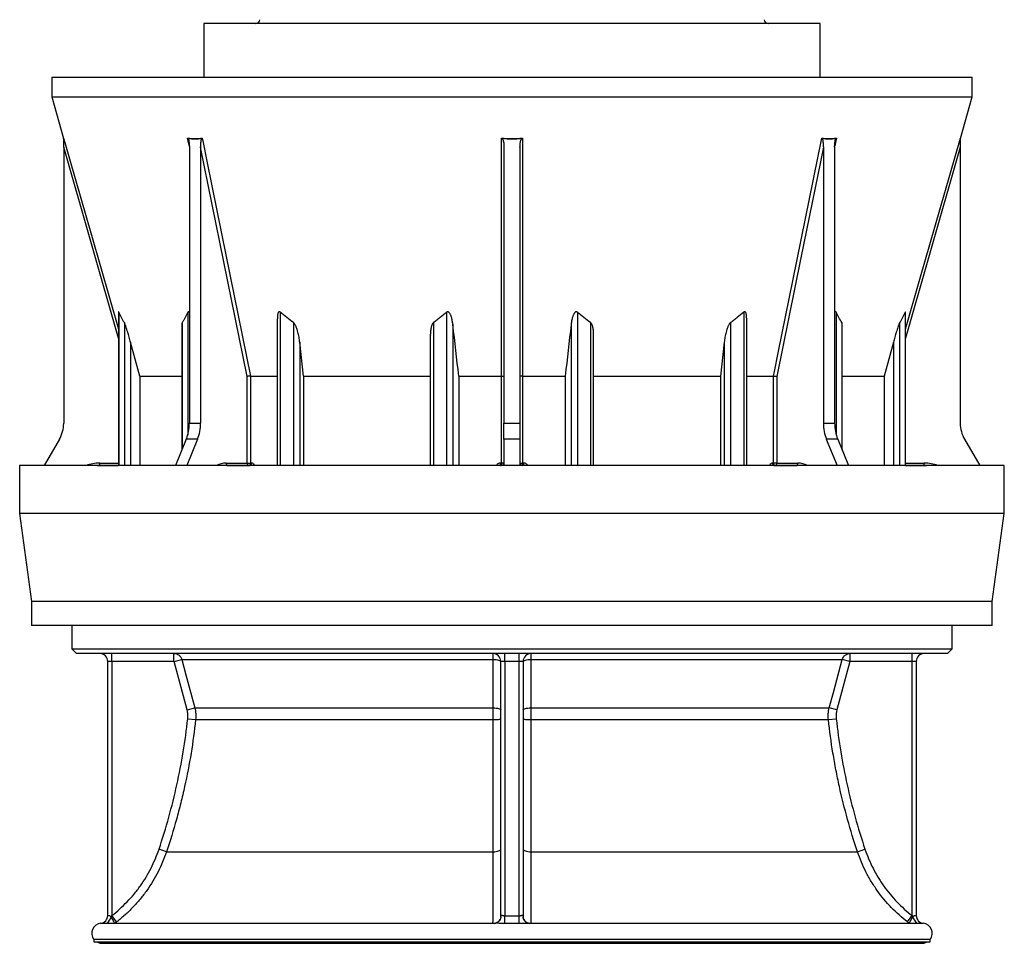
# Model space of a CAD drawing. Header units: millimetres. Extents: x 1253 to 2483, y 298 to 3319.
# Tile 1 of 5: x 1253 to 2483, y 298 to 1452. Entities that reach past the tile are written whole.
import ezdxf

# ---------------------------------------------------------------- set-up
doc = ezdxf.new("R2010")
doc.units = ezdxf.units.MM

msp = doc.modelspace()

# ---------------------------------------------------------------- linework, layer by layer
at = {"color": 7, "linetype": 'Continuous', "lineweight": 25}
for p, q in [((1482.9, 1447.2), (1482.9, 1380.2)), ((2252.9, 1447.2), (1482.9, 1447.2)), ((2252.9, 1380.2), (2252.9, 1447.2)), ((1292.9, 1380.2), (1292.9, 1355.6)), ((1292.9, 1380.2), (2442.9, 1380.2)), ((2442.9, 1355.6), (2442.9, 1380.2)), ((1292.9, 1355.6), (1307.8, 1303.7)), ((1292.9, 1355.6), (2442.9, 1355.6)), ((2428.1, 1303.7), (2442.9, 1355.6)), ((1307.9, 1292.9), (1307.9, 947.9)), ((1464.9, 1292.9), (1464.9, 947.9)), ((1479, 1292.9), (1479, 947.9)), ((1537.1, 1006.5), (1479, 1292.9)), ((1857.9, 1292.9), (1857.9, 947.9)), ((1877.9, 1292.9), (1877.9, 947.9)), ((2256.9, 1292.9), (2256.9, 947.9)), ((2271, 1292.9), (2271, 947.9)), ((2427.9, 1292.9), (2427.9, 947.9)), ((1376.4, 1086.9), (1376.4, 895.1)), ((2359.5, 895.1), (2359.5, 1086.9)), ((1455.6, 1070.5), (1455.6, 914.4)), ((1574.7, 1078.4), (1574.7, 895.1)), ((2161.2, 895.1), (2161.2, 1078.4)), ((2280.3, 914.4), (2280.3, 1070.4)), ((1402.9, 1006.9), (1391.5, 1049.1)), ((1607.6, 1006.9), (1602.9, 1049.1)), ((1765.9, 1057.3), (1765.9, 895.1)), ((1969.9, 895.1), (1969.9, 1057.2)), ((2133, 1049.1), (2128.3, 1006.9)), ((2344.4, 1049.1), (2333, 1006.9)), ((1402.9, 1006.9), (1455.6, 1006.9)), ((1402.9, 1006.9), (1402.9, 895.1)), ((1537.1, 898.2), (1537.1, 1006.5)), ((1541.3, 1006.9), (1574.7, 1006.9)), ((1541.3, 1006.9), (1541.3, 1006.9)), ((1541.3, 1006.9), (1541.3, 898.2)), ((1607.6, 1006.9), (1765.9, 1006.9)), ((1607.6, 1006.9), (1607.6, 895.1)), ((1801.4, 1006.9), (1855, 1006.9)), ((1801.4, 1006.9), (1801.4, 895.1)), ((1855, 1006.9), (1855, 1006.9)), ((1855, 898.2), (1855, 1006.9)), ((1880.9, 1006.9), (1934.5, 1006.9)), ((1880.9, 1006.9), (1880.9, 1006.9)), ((1880.9, 1006.9), (1880.9, 898.2)), ((1934.5, 1006.9), (1934.5, 895.1)), ((1969.9, 1006.9), (2128.3, 1006.9)), ((2128.3, 1006.9), (2128.3, 895.1)), ((2161.2, 1006.9), (2194.6, 1006.9)), ((2194.6, 1006.9), (2194.6, 1006.9)), ((2194.6, 898.2), (2194.6, 1006.9)), ((2198.7, 1006.5), (2198.7, 898.2)), ((2280.3, 1006.9), (2333, 1006.9)), ((2333, 1006.9), (2333, 895.1)), ((1464.9, 947.9), (1479, 947.9)), ((1857.9, 947.9), (1877.9, 947.9)), ((1857.9, 927.9), (1857.9, 947.9)), ((1877.9, 947.9), (1877.9, 927.9)), ((2256.9, 947.9), (2271, 947.9)), ((1302.6, 927.9), (1283.7, 895.1)), ((1461.1, 927.9), (1447.7, 895.1)), ((1475.2, 927.9), (1461.1, 927.9)), ((1475.2, 927.9), (1461.9, 895.1)), ((1857.9, 927.9), (1857.9, 895.1)), ((1877.9, 927.9), (1857.9, 927.9)), ((1877.9, 927.9), (1877.9, 895.1)), ((2260.6, 927.9), (2274, 895.1)), ((2274.8, 927.9), (2260.6, 927.9)), ((2274.8, 927.9), (2288.2, 895.1)), ((2433.3, 927.9), (2452.2, 895.1)), ((1352.9, 895.2), (1352.9, 898.2)), ((1510.9, 898.2), (1537.1, 898.2)), ((1537.1, 898.2), (1541.3, 898.2)), ((1541.3, 898.2), (1542.4, 898.2)), ((1853.5, 898.2), (1855, 898.2)), ((1857.9, 898.2), (1855, 898.2)), ((1877.9, 898.2), (1880.9, 898.2)), ((1880.9, 898.2), (1882.4, 898.2)), ((2193.5, 898.2), (2194.6, 898.2)), ((2198.7, 898.2), (2194.6, 898.2)), ((2198.7, 898.2), (2225, 898.2)), ((2382.9, 895.2), (2382.9, 898.2)), ((1252.9, 895.1), (1252.9, 835.1)), ((2482.9, 895.1), (1252.9, 895.1)), ((1349.8, 895.1), (1352.9, 895.2)), ((1352.9, 895.2), (1376.4, 895.2)), ((1514, 895.2), (1513, 895.2)), ((1514, 895.2), (1540.4, 895.2)), ((1854.9, 895.2), (1853.4, 895.2)), ((1882.4, 895.2), (1880.9, 895.2)), ((2195.5, 895.2), (2221.9, 895.2)), ((2222.9, 895.2), (2221.9, 895.2)), ((2359.5, 895.2), (2382.9, 895.2)), ((2382.9, 895.2), (2386.1, 895.1)), ((2482.9, 835.1), (2482.9, 895.1)), ((1252.9, 835.1), (1267.9, 725.1)), ((2482.9, 835.1), (1252.9, 835.1)), ((2467.9, 725.1), (2482.9, 835.1)), ((1267.9, 725.1), (1267.9, 695.1)), ((2467.9, 725.1), (1267.9, 725.1)), ((2467.9, 695.1), (2467.9, 725.1)), ((2467.9, 695.1), (1267.9, 695.1)), ((1317.9, 695.1), (1317.9, 666.2)), ((2417.9, 666.2), (2417.9, 695.1)), ((1317.9, 666.2), (1323.9, 660.2)), ((1317.9, 666.2), (2417.9, 666.2)), ((2411.9, 660.2), (2417.9, 666.2)), ((2411.9, 660.2), (1323.9, 660.2)), ((1367.9, 650.3), (1367.9, 660.2)), ((1445.7, 650.3), (1445.7, 660.2)), ((1445.8, 650.3), (1455.4, 652.8)), ((1455.4, 652.8), (1844.5, 652.8)), ((1858.9, 650.2), (1858.9, 660.2)), ((1876.9, 650.2), (1876.9, 660.2)), ((1891.4, 652.8), (2280.5, 652.8)), ((2290.1, 650.3), (2280.5, 652.8)), ((2290.2, 650.3), (2290.2, 660.2)), ((2367.9, 650.3), (2367.9, 660.2)), ((1367.9, 650.3), (1362.9, 650.3)), ((1362.9, 333), (1362.9, 650.3)), ((1445.7, 650.3), (1367.9, 650.3)), ((1367.9, 650.3), (1367.9, 332.8)), ((1462.1, 589.8), (1445.8, 650.3)), ((1858.9, 650.2), (1853.9, 650.2)), ((1853.9, 331.2), (1853.9, 650.2)), ((1876.9, 650.2), (1858.9, 650.2)), ((1858.9, 650.2), (1858.9, 332.7)), ((1881.9, 650.2), (1876.9, 650.2)), ((1876.9, 332.7), (1876.9, 650.2)), ((1881.9, 650.2), (1881.9, 331.2)), ((2290.1, 650.3), (2273.8, 589.8)), ((2367.9, 650.3), (2290.2, 650.3)), ((2372.9, 650.3), (2367.9, 650.3)), ((2367.9, 332.8), (2367.9, 650.3)), ((2372.9, 650.3), (2372.9, 333)), ((1462.1, 589.8), (1471.6, 592.4)), ((1471.6, 592.4), (1844.5, 592.4)), ((1891.4, 592.4), (2264.3, 592.4)), ((2273.8, 589.8), (2264.3, 592.4)), ((1462.9, 578.8), (1472.7, 577.7)), ((2263.2, 577.7), (2273, 578.8)), ((1472.7, 577.7), (1844.5, 577.7)), ((1891.4, 577.7), (2263.2, 577.7)), ((1436.3, 412.6), (1427, 415.8)), ((1436.3, 412.6), (1844.5, 412.6)), ((1891.4, 412.6), (2299.6, 412.6)), ((2299.6, 412.6), (2308.9, 415.8)), ((1374, 324.9), (1367.9, 332.8)), ((1859, 322.9), (1858.9, 332.7)), ((1876.9, 322.9), (1876.9, 332.7)), ((2361.9, 324.9), (2367.9, 332.8)), ((1847.3, 323.2), (1355.6, 323.2)), ((2380.3, 323.2), (1888.5, 323.2)), ((1345.7, 303), (1345.7, 300)), ((2390.2, 303), (1345.7, 303)), ((1345.7, 300), (2390.2, 300)), ((1353.3, 298.4), (1353.3, 298.2)), ((1353.3, 298.4), (2382.6, 298.4)), ((2382.6, 298.2), (1353.3, 298.2)), ((2382.6, 298.2), (2382.6, 298.4)), ((2390.2, 300), (2390.2, 303))]:
    msp.add_line(p, q, dxfattribs=at)
at = {"color": 1, "linetype": 'Continuous', "lineweight": 25}
for p, q in [((1464.9, 1293.8), (1462.7, 1304.2)), ((1376.4, 1054.4), (1307.9, 1292.9)), ((1376.8, 1086.7), (1376.8, 895.1)), ((1462.9, 1086.7), (1462.9, 933.2)), ((1578.4, 1086.7), (1578.4, 895.1)), ((1786.3, 1086.7), (1786.3, 895.1)), ((1949.6, 1086.7), (1949.6, 895.1)), ((2157.5, 1086.7), (2157.5, 895.1)), ((2273, 1086.7), (2273, 933.2)), ((2359.1, 1086.7), (2359.1, 895.1)), ((1383.7, 1073.6), (1383.7, 895.1)), ((1456, 1073.6), (1456, 915.5)), ((1595, 1073.6), (1595, 895.1)), ((1769.7, 1073.6), (1769.7, 895.1)), ((1794.1, 1071.2), (1794.1, 895.1)), ((1941.8, 1071.2), (1941.8, 895.1)), ((1966.2, 1073.6), (1966.2, 895.1)), ((2140.9, 1073.6), (2140.9, 895.1)), ((2279.9, 1073.6), (2279.9, 915.5)), ((2352.2, 1073.6), (2352.2, 895.1)), ((1391.5, 1049.1), (1391.5, 895.1)), ((1602.9, 1049.1), (1602.9, 895.1)), ((2133, 1049.1), (2133, 895.1)), ((2344.4, 1049.1), (2344.4, 895.1)), ((1352.9, 898.2), (1376.4, 898.2)), ((2359.5, 898.2), (2382.9, 898.2)), ((1352.9, 895.1), (1352.9, 895.2)), ((1513, 895.2), (1510.8, 895.1)), ((1511.8, 895.1), (1514, 895.2)), ((1540.4, 895.2), (1540.8, 895.1)), ((1853.4, 895.2), (1853.4, 895.1)), ((1854.9, 895.1), (1854.9, 895.2)), ((1880.9, 895.2), (1880.9, 895.1)), ((1882.4, 895.1), (1882.4, 895.2)), ((2221.9, 895.2), (2224.1, 895.1)), ((2225.1, 895.1), (2222.9, 895.2)), ((2382.9, 895.1), (2382.9, 895.2)), ((1354.2, 323.2), (1354.1, 323.2))]:
    msp.add_line(p, q, dxfattribs=at)
at = {"color": 1, "linetype": 'Continuous', "lineweight": 25, "flags": 128}
for points in [[(1307.8, 1304.2), (1309.5, 1298.5), (1316.1, 1275.4), (1342.6, 1183.1), (1376.4, 1065.3)], [(2273.2, 1304.2), (2272, 1298.5), (2271.1, 1293.9)], [(2359.5, 1065.3), (2377.5, 1128), (2428.1, 1304.2)], [(2427.9, 1292.9), (2388.2, 1154.4), (2359.5, 1054.4)], [(1514.6, 895.1), (1514.5, 895.2), (1514, 895.2)], [(2221.3, 895.1), (2221.4, 895.2), (2221.9, 895.2)], [(1371.6, 323.2), (1371.6, 323.4), (1371.4, 323.9), (1371.1, 324.7), (1370.6, 325.7), (1369.9, 326.8), (1369.1, 328.1), (1368.2, 329.5), (1367.2, 331)], [(1846.2, 323.2), (1848, 323.7), (1849.6, 324.5), (1851.1, 325.5), (1852.3, 326.7), (1853.2, 328), (1853.8, 329.5), (1853.9, 330.6)], [(1881.9, 331.1), (1882.1, 329.5), (1882.7, 328), (1883.6, 326.7), (1884.8, 325.5), (1886.2, 324.5), (1887.9, 323.7), (1889.7, 323.2)], [(2364.3, 323.2), (2364.3, 323.4), (2364.5, 323.9), (2364.8, 324.7), (2365.3, 325.7), (2366, 326.8), (2366.8, 328.1), (2367.7, 329.5), (2368.7, 331)]]:
    msp.add_lwpolyline(points, dxfattribs=at)
at = {"color": 7, "linetype": 'Continuous', "lineweight": 25, "flags": 128}
for points in [[(1481, 1304.2), (1482.2, 1298.5), (1486.9, 1275.4), (1505.6, 1183.1), (1541.3, 1006.9)], [(1855, 1006.9), (1855, 1012.6), (1855, 1035.7), (1855, 1128), (1855, 1304.2)], [(1880.9, 1304.2), (1880.9, 1298.5), (1880.9, 1275.4), (1880.9, 1183.1), (1880.9, 1006.9)], [(2194.6, 1006.9), (2195.7, 1012.6), (2200.4, 1035.7), (2219.1, 1128), (2254.9, 1304.2)], [(2256.9, 1292.9), (2228.8, 1154.4), (2198.7, 1006.5)], [(1852.6, 895.1), (1852.9, 895.2), (1853.4, 895.2)], [(1883.3, 895.1), (1883, 895.2), (1882.4, 895.2)], [(1455.4, 652.8), (1460.5, 633.7), (1471.6, 592.4)], [(1844.5, 652.8), (1846.4, 652.8), (1848.2, 652.6), (1849.8, 652.4), (1851.2, 652), (1852.4, 651.6), (1853.2, 651.2), (1853.8, 650.7), (1853.9, 650.2)], [(1844.5, 592.4), (1844.5, 611.7), (1844.5, 652.8)], [(1881.9, 650.2), (1882.1, 650.7), (1882.7, 651.2), (1883.5, 651.6), (1884.7, 652), (1886.1, 652.4), (1887.7, 652.6), (1889.5, 652.8), (1891.4, 652.8)], [(1891.4, 652.8), (1891.4, 633.5), (1891.4, 592.4)], [(2264.3, 592.4), (2269.4, 611.5), (2280.5, 652.8)], [(1844.5, 592.4), (1846.4, 592.3), (1848.2, 592.2), (1849.8, 591.9), (1851.2, 591.6), (1852.4, 591.2), (1853.2, 590.8), (1853.8, 590.3), (1853.9, 589.8)], [(1881.9, 589.8), (1882.1, 590.3), (1882.7, 590.8), (1883.5, 591.2), (1884.7, 591.6), (1886.1, 591.9), (1887.7, 592.2), (1889.5, 592.3), (1891.4, 592.4)], [(1844.5, 577.7), (1846.4, 577.7), (1848.2, 577.8), (1849.8, 577.9), (1851.2, 578), (1852.4, 578.2), (1853.2, 578.4), (1853.8, 578.6), (1853.9, 578.8)], [(1881.9, 578.8), (1882.1, 578.6), (1882.7, 578.4), (1883.5, 578.2), (1884.7, 578), (1886.1, 577.9), (1887.7, 577.8), (1889.5, 577.7), (1891.4, 577.7)], [(1844.5, 412.6), (1846.3, 412.7), (1848.1, 412.9), (1849.8, 413.2), (1851.2, 413.6), (1852.4, 414.1), (1853.2, 414.6), (1853.8, 415.2), (1853.9, 415.8)], [(1881.9, 415.8), (1882.1, 415.2), (1882.7, 414.6), (1883.5, 414.1), (1884.7, 413.6), (1886.1, 413.2), (1887.8, 412.9), (1889.6, 412.7), (1891.4, 412.6)]]:
    msp.add_lwpolyline(points, dxfattribs=at)
at = {"color": 7, "linetype": 'Continuous', "lineweight": 25}
for centre, radius, start, end in [((1547.8, 1452.2), 5, 270, 358), ((2188.1, 1452.2), 5, 182, 270), ((1304.9, 1302.9), 3, 0.2474, 16.0383), ((2430.9, 1302.9), 3, 163.9706, 179.7526), ((1267.9, 947.9), 40, 330, 0), ((1411.7, 947.7), 53.2, 338.2508, 0.292), ((1425.8, 947.7), 53.2, 338.2508, 0.292), ((2310.1, 947.7), 53.2, 179.708, 201.7492), ((2324.2, 947.7), 53.2, 179.708, 201.7492), ((2467.9, 947.9), 40, 180, 210), ((1513.5, 897.9), 2.68, 171.9505, 258.5782), ((1539.8, 897.9), 2.68, 171.9505, 258.5782), ((1538.7, 897.9), 2.67, 282.4494, 8.5246), ((1539.8, 897.9), 2.67, 282.5725, 8.5794), ((1828.7, 897.5), 24.8, 354.7938, 1.7311), ((1854.9, 898.2), 3, 270, 360), ((1827.4, 897.5), 27.6, 355.331, 1.5533), ((1880.9, 898.2), 3, 180, 270), ((1908.5, 897.5), 27.6, 178.4467, 184.669), ((1907.1, 897.5), 24.8, 178.2689, 185.2062), ((2196.1, 897.9), 2.67, 171.4206, 257.4275), ((2197.2, 897.9), 2.67, 171.4754, 257.5506), ((2196.1, 897.9), 2.68, 281.4218, 8.0495), ((2222.4, 897.9), 2.68, 281.4218, 8.0495), ((1353, 650.3), 9.9, 0, 90), ((1843.9, 650.2), 10, 0, 90), ((1814.9, 654.4), 29.6, 357.0297, 11.4346), ((1891.9, 650.2), 10, 90, 180), ((1921, 654.4), 29.6, 168.5654, 182.9703), ((2382.8, 650.3), 9.9, 90, 180), ((1353, 333), 9.9, 276.2128, 360), ((2382.8, 333), 9.9, 180, 263.7872), ((2382.8, 333), 9.9, 180, 262.0499), ((1355.4, 310.8), 12.5, 96.0892, 218.5071), ((2380.4, 310.8), 12.5, 321.4929, 83.897), ((1355.4, 310.8), 12.5, 239.2596, 260.2537), ((2380.4, 310.8), 12.5, 279.7463, 300.7404)]:
    msp.add_arc(centre, radius, start, end, dxfattribs=at)
at = {"color": 1, "linetype": 'Continuous', "lineweight": 25}
for centre, radius, start, end in [((1352.9, 850.2), 48, 90, 110.7388), ((1511, 872.7), 25.5, 90.4265, 118.5905), ((2224.8, 872.6), 25.6, 61.4844, 89.4986), ((2382.9, 850.2), 48, 69.2612, 90), ((1325.8, 349.2), 45.2, 324.9132, 336.1623), ((2410.1, 349.2), 45.2, 203.8377, 215.0868)]:
    msp.add_arc(centre, radius, start, end, dxfattribs=at)
at = {"color": 7, "linetype": 'Continuous', "lineweight": 25}
for points in [[(1307.9, 1303.3), (1307.9, 1303.6), (1307.9, 1303.9), (1307.8, 1304.2)], [(1463.4, 1303.3), (1463.2, 1303.6), (1463, 1303.9), (1462.7, 1304.2)], [(1480.5, 1303.3), (1480.7, 1303.6), (1480.9, 1303.9), (1481, 1304.2)], [(1855.8, 1303.3), (1855.6, 1303.6), (1855.3, 1303.9), (1855, 1304.2)], [(1880.1, 1303.3), (1880.3, 1303.6), (1880.6, 1303.9), (1880.9, 1304.2)], [(2255.4, 1303.3), (2255.2, 1303.6), (2255, 1303.9), (2254.9, 1304.2)], [(2272.5, 1303.3), (2272.7, 1303.6), (2272.9, 1303.9), (2273.2, 1304.2)], [(2427.9, 1303.3), (2427.9, 1303.6), (2428, 1303.9), (2428.1, 1304.2)], [(1480.5, 1303.3), (1474.8, 1302.7), (1469.1, 1302.7), (1463.4, 1303.3)], [(1880.1, 1303.3), (1872, 1302.7), (1863.9, 1302.7), (1855.8, 1303.3)], [(2272.5, 1303.3), (2266.8, 1302.7), (2261.1, 1302.7), (2255.4, 1303.3)], [(1383.7, 1073.6), (1381.3, 1077.7), (1379, 1082.1), (1376.8, 1086.7)], [(1595, 1073.6), (1589.3, 1077.7), (1583.8, 1082.1), (1578.4, 1086.7)], [(1966.2, 1073.6), (1960.5, 1077.7), (1955, 1082.1), (1949.6, 1086.7)], [(2279.9, 1073.6), (2277.5, 1077.7), (2275.2, 1082.1), (2273, 1086.7)], [(1801.4, 1006.9), (1799, 1028.3), (1796.5, 1049.7), (1794.1, 1071.2)], [(1941.8, 1071.2), (1939.3, 1049.7), (1936.9, 1028.3), (1934.5, 1006.9)], [(1471.6, 592.4), (1472.3, 590), (1473.1, 585.1), (1473, 580.2), (1472.7, 577.7)], [(1844.5, 577.7), (1844.5, 580.2), (1844.5, 585.1), (1844.5, 590), (1844.5, 592.4)], [(1891.4, 592.4), (1891.4, 590), (1891.4, 585.1), (1891.4, 580.2), (1891.4, 577.7)], [(2263.2, 577.7), (2262.9, 580.2), (2262.8, 585.1), (2263.6, 590), (2264.3, 592.4)], [(1462.9, 578.8), (1463.1, 580.6), (1463.2, 584.4), (1462.5, 588), (1462.1, 589.8)], [(2273.8, 589.8), (2273.4, 588), (2272.7, 584.4), (2272.8, 580.6), (2273, 578.8)], [(1367.2, 331), (1367.4, 331.6), (1367.7, 332.2), (1367.9, 332.8)], [(1858.9, 332.7), (1864.9, 332.7), (1870.9, 332.7), (1876.9, 332.7)], [(2367.9, 332.8), (2368.2, 332.2), (2368.5, 331.6), (2368.7, 331)], [(1374, 324.9), (1373.2, 324.3), (1372.4, 323.7), (1371.5, 323.1)], [(1876.9, 322.9), (1870.9, 322.9), (1865, 322.9), (1859, 322.9)], [(2364.4, 323.1), (2363.5, 323.7), (2362.7, 324.3), (2361.9, 324.9)]]:
    msp.add_open_spline(points, degree=3, dxfattribs=at)
at = {"color": 1, "linetype": 'Continuous', "lineweight": 25}
for points in [[(1307.8, 1303.7), (1307.8, 1303.7), (1307.8, 1303.9), (1307.8, 1304.2)], [(2428.1, 1304.2), (2428.1, 1303.9), (2428.1, 1303.7), (2428.1, 1303.7)]]:
    msp.add_open_spline(points, degree=3, dxfattribs=at)
at = {"color": 7, "linetype": 'Continuous', "lineweight": 25}
for points, knots in [([(1462.7, 1304.2), (1465.8, 1303.9), (1468.8, 1303.7), (1474.9, 1303.7), (1478, 1303.9), (1481, 1304.2)], [0, 0, 0, 0, 0.5, 0.5, 1, 1, 1, 1]), ([(1855, 1304.2), (1859.3, 1303.9), (1863.6, 1303.7), (1872.3, 1303.7), (1876.6, 1303.9), (1880.9, 1304.2)], [0, 0, 0, 0, 0.5, 0.5, 1, 1, 1, 1]), ([(2254.9, 1304.2), (2257.9, 1303.9), (2261, 1303.7), (2267.1, 1303.7), (2270.1, 1303.9), (2273.2, 1304.2)], [0, 0, 0, 0, 0.5, 0.5, 1, 1, 1, 1]), ([(1307.9, 1292.9), (1307.9, 1293.8), (1307.9, 1294.7), (1307.9, 1296.5), (1307.9, 1297.4), (1307.9, 1298.7), (1307.9, 1299.2), (1307.9, 1300.1), (1307.9, 1300.5), (1307.9, 1301.4), (1307.9, 1301.8), (1307.9, 1302.4), (1307.9, 1302.6), (1307.9, 1303), (1307.9, 1303.2), (1307.9, 1303.3)], [0, 0, 0, 0, 0.25, 0.25, 0.5, 0.5, 0.625, 0.625, 0.75, 0.75, 0.875, 0.875, 0.9375, 0.9375, 1, 1, 1, 1]), ([(1463.4, 1303.3), (1463.5, 1303.2), (1463.6, 1303), (1463.8, 1302.6), (1463.8, 1302.4), (1464, 1301.8), (1464.1, 1301.3), (1464.4, 1300.1), (1464.5, 1299.2), (1464.7, 1297.4), (1464.8, 1296.5), (1464.9, 1294.7), (1464.9, 1293.8), (1464.9, 1292.9)], [0, 0, 0, 0, 0.0625, 0.0625, 0.125, 0.125, 0.25, 0.25, 0.5, 0.5, 0.75, 0.75, 1, 1, 1, 1]), ([(1479, 1292.9), (1479, 1293.8), (1479.1, 1294.7), (1479.1, 1296.5), (1479.2, 1297.4), (1479.4, 1298.7), (1479.4, 1299.2), (1479.6, 1300.1), (1479.6, 1300.5), (1479.8, 1301.4), (1479.9, 1301.8), (1480.1, 1302.4), (1480.2, 1302.6), (1480.3, 1303), (1480.4, 1303.2), (1480.5, 1303.3)], [0, 0, 0, 0, 0.25, 0.25, 0.5, 0.5, 0.625, 0.625, 0.75, 0.75, 0.875, 0.875, 0.9375, 0.9375, 1, 1, 1, 1]), ([(1855.8, 1303.3), (1856, 1303.2), (1856.1, 1303), (1856.3, 1302.6), (1856.4, 1302.4), (1856.7, 1301.8), (1856.9, 1301.3), (1857.2, 1300.1), (1857.4, 1299.2), (1857.7, 1297.4), (1857.8, 1296.5), (1857.9, 1294.7), (1857.9, 1293.8), (1857.9, 1292.9)], [0, 0, 0, 0, 0.0625, 0.0625, 0.125, 0.125, 0.25, 0.25, 0.5, 0.5, 0.75, 0.75, 1, 1, 1, 1]), ([(1877.9, 1292.9), (1877.9, 1293.8), (1878, 1294.7), (1878.1, 1296.5), (1878.2, 1297.4), (1878.4, 1298.7), (1878.5, 1299.2), (1878.7, 1300.1), (1878.8, 1300.5), (1879, 1301.4), (1879.2, 1301.8), (1879.5, 1302.4), (1879.6, 1302.6), (1879.8, 1303), (1879.9, 1303.2), (1880.1, 1303.3)], [0, 0, 0, 0, 0.25, 0.25, 0.5, 0.5, 0.625, 0.625, 0.75, 0.75, 0.875, 0.875, 0.9375, 0.9375, 1, 1, 1, 1]), ([(2255.4, 1303.3), (2255.5, 1303.2), (2255.6, 1303), (2255.7, 1302.6), (2255.8, 1302.4), (2256, 1301.8), (2256.1, 1301.3), (2256.4, 1300.1), (2256.5, 1299.2), (2256.7, 1297.4), (2256.7, 1296.5), (2256.8, 1294.7), (2256.9, 1293.8), (2256.9, 1292.9)], [0, 0, 0, 0, 0.0625, 0.0625, 0.125, 0.125, 0.25, 0.25, 0.5, 0.5, 0.75, 0.75, 1, 1, 1, 1]), ([(2271, 1292.9), (2271, 1293.8), (2271, 1294.7), (2271.1, 1296.5), (2271.2, 1297.4), (2271.3, 1298.7), (2271.4, 1299.2), (2271.5, 1300.1), (2271.6, 1300.5), (2271.8, 1301.4), (2271.9, 1301.8), (2272.1, 1302.4), (2272.1, 1302.6), (2272.3, 1303), (2272.4, 1303.2), (2272.5, 1303.3)], [0, 0, 0, 0, 0.25, 0.25, 0.5, 0.5, 0.625, 0.625, 0.75, 0.75, 0.875, 0.875, 0.9375, 0.9375, 1, 1, 1, 1]), ([(2427.9, 1303.3), (2427.9, 1303.2), (2427.9, 1303), (2427.9, 1302.6), (2427.9, 1302.4), (2427.9, 1301.8), (2427.9, 1301.3), (2427.9, 1300.1), (2427.9, 1299.2), (2427.9, 1297.4), (2427.9, 1296.5), (2427.9, 1294.7), (2427.9, 1293.8), (2427.9, 1292.9)], [0, 0, 0, 0, 0.0625, 0.0625, 0.125, 0.125, 0.25, 0.25, 0.5, 0.5, 0.75, 0.75, 1, 1, 1, 1]), ([(1376.8, 1086.7), (1376.7, 1086.8), (1376.6, 1087.1), (1376.4, 1087.2), (1376.4, 1087.2), (1376.4, 1087), (1376.4, 1086.9)], [0, 0, 0, 0, 0.283701, 0.570502, 0.815744, 1, 1, 1, 1]), ([(1462.9, 1086.7), (1461.8, 1084.4), (1460.7, 1082.1), (1459, 1078.8), (1458.4, 1077.8), (1457.2, 1075.6), (1456.6, 1074.6), (1456, 1073.6)], [0, 0, 0, 0, 0.5, 0.5, 0.75, 0.75, 1, 1, 1, 1]), ([(1464.9, 1086.2), (1464.9, 1086.2), (1464.7, 1086.5), (1464.4, 1086.8), (1463.9, 1087.2), (1463.5, 1087.2), (1463.2, 1087.1), (1463, 1086.8), (1462.9, 1086.7)], [0, 0, 0, 0, 0.0386844, 0.2524626, 0.4680927, 0.6241624, 0.78017, 1, 1, 1, 1]), ([(1578.4, 1086.7), (1578.2, 1086.8), (1577.9, 1087.1), (1577.3, 1087.2), (1576.7, 1087.1), (1576.1, 1086.7), (1575.6, 1085.7), (1575.2, 1084.3), (1574.8, 1081.8), (1574.8, 1079.8), (1574.8, 1078.4)], [0, 0, 0, 0, 0.058193, 0.117023, 0.167328, 0.228678, 0.333738, 0.486443, 0.639868, 1, 1, 1, 1]), ([(1786.3, 1086.7), (1783.6, 1084.4), (1780.9, 1082.1), (1776.7, 1078.8), (1775.3, 1077.8), (1772.5, 1075.6), (1771.1, 1074.6), (1769.7, 1073.6)], [0, 0, 0, 0, 0.5, 0.5, 0.75, 0.75, 1, 1, 1, 1]), ([(1794.1, 1071.2), (1793.9, 1072.8), (1793.7, 1074.4), (1793.2, 1076.7), (1793.1, 1077.5), (1792.7, 1079.1), (1792.5, 1079.9), (1792, 1081.4), (1791.7, 1082.2), (1791.2, 1083.3), (1791.1, 1083.7), (1790.7, 1084.4), (1790.5, 1084.8), (1790.1, 1085.5), (1789.8, 1085.8), (1789.4, 1086.3), (1789.2, 1086.4), (1788.9, 1086.7), (1788.8, 1086.8), (1788.4, 1087), (1788.2, 1087.1), (1787.9, 1087.2), (1787.8, 1087.2), (1787.6, 1087.2), (1787.5, 1087.2), (1787.2, 1087.2), (1787, 1087.1), (1786.6, 1086.9), (1786.4, 1086.8), (1786.3, 1086.7)], [0, 0, 0, 0, 0.25, 0.25, 0.375, 0.375, 0.5, 0.5, 0.625, 0.625, 0.6875, 0.6875, 0.75, 0.75, 0.8125, 0.8125, 0.84375, 0.84375, 0.875, 0.875, 0.90625, 0.90625, 0.921875, 0.921875, 0.9375, 0.9375, 0.96875, 0.96875, 1, 1, 1, 1]), ([(1949.6, 1086.7), (1949.5, 1086.8), (1949.3, 1086.9), (1948.9, 1087.1), (1948.7, 1087.2), (1948.4, 1087.2), (1948.3, 1087.2), (1948.1, 1087.2), (1948, 1087.2), (1947.8, 1087.1), (1947.7, 1087.1), (1947.5, 1087), (1947.4, 1087), (1947.1, 1086.8), (1947, 1086.7), (1946.6, 1086.4), (1946.5, 1086.3), (1946.2, 1086), (1946.1, 1085.8), (1945.8, 1085.5), (1945.7, 1085.3), (1945.4, 1084.8), (1945.2, 1084.4), (1944.8, 1083.7), (1944.6, 1083.3), (1944.3, 1082.6), (1944.2, 1082.2), (1943.9, 1081.4), (1943.8, 1081), (1943.4, 1079.9), (1943.2, 1079.1), (1942.8, 1077.5), (1942.6, 1076.7), (1942.2, 1074.4), (1942, 1072.8), (1941.8, 1071.2)], [0, 0, 0, 0, 0.03125, 0.03125, 0.0625, 0.0625, 0.078125, 0.078125, 0.09375, 0.09375, 0.109375, 0.109375, 0.125, 0.125, 0.15625, 0.15625, 0.1875, 0.1875, 0.21875, 0.21875, 0.25, 0.25, 0.3125, 0.3125, 0.375, 0.375, 0.4375, 0.4375, 0.5, 0.5, 0.625, 0.625, 0.75, 0.75, 1, 1, 1, 1]), ([(2157.5, 1086.7), (2154.8, 1084.4), (2152.1, 1082.1), (2147.9, 1078.8), (2146.5, 1077.8), (2143.7, 1075.6), (2142.3, 1074.6), (2140.9, 1073.6)], [0, 0, 0, 0, 0.5, 0.5, 0.75, 0.75, 1, 1, 1, 1]), ([(2161.1, 1078.4), (2161.1, 1079.8), (2161.1, 1081.9), (2160.7, 1084.5), (2160.2, 1086), (2159.6, 1086.8), (2159.1, 1087.2), (2158.6, 1087.2), (2158, 1087.1), (2157.7, 1086.8), (2157.5, 1086.7)], [0, 0, 0, 0, 0.3607688, 0.5309377, 0.7132715, 0.7770345, 0.8413498, 0.8879002, 0.934432, 1, 1, 1, 1]), ([(2273, 1086.7), (2272.9, 1086.8), (2272.7, 1087.1), (2272.4, 1087.2), (2271.9, 1087.1), (2271.5, 1086.8), (2271.2, 1086.4), (2271, 1086.2)], [0, 0, 0, 0, 0.194908, 0.391947, 0.560433, 0.765916, 1, 1, 1, 1]), ([(2359.1, 1086.7), (2358, 1084.4), (2356.8, 1082.1), (2355.1, 1078.8), (2354.5, 1077.8), (2353.4, 1075.6), (2352.8, 1074.6), (2352.2, 1073.6)], [0, 0, 0, 0, 0.5, 0.5, 0.75, 0.75, 1, 1, 1, 1]), ([(2359.5, 1086.9), (2359.5, 1087), (2359.5, 1087.2), (2359.4, 1087.2), (2359.3, 1087.1), (2359.2, 1086.8), (2359.1, 1086.7)], [0, 0, 0, 0, 0.226617, 0.453539, 0.680371, 1, 1, 1, 1]), ([(1391.5, 1049.1), (1391, 1051.2), (1390.4, 1053.3), (1389.5, 1056.5), (1389.2, 1057.6), (1388.5, 1059.7), (1388.2, 1060.7), (1387.6, 1062.8), (1387.2, 1063.9), (1386.6, 1065.9), (1386.2, 1067), (1385.7, 1068.5), (1385.5, 1069), (1385.2, 1070), (1385, 1070.5), (1384.7, 1071.2), (1384.6, 1071.5), (1384.4, 1071.9), (1384.3, 1072.2), (1384.2, 1072.6), (1384.1, 1072.8), (1383.9, 1073.2), (1383.8, 1073.4), (1383.7, 1073.6)], [0, 0, 0, 0, 0.25, 0.25, 0.375, 0.375, 0.5, 0.5, 0.625, 0.625, 0.75, 0.75, 0.8125, 0.8125, 0.875, 0.875, 0.90625, 0.90625, 0.9375, 0.9375, 0.96875, 0.96875, 1, 1, 1, 1]), ([(1456, 1073.6), (1455.9, 1073.2), (1455.6, 1072.3), (1455.6, 1071.1), (1455.6, 1070.5)], [0, 0, 0, 0, 0.438835, 1, 1, 1, 1]), ([(1602.9, 1049.1), (1602.6, 1051.2), (1602.3, 1053.3), (1601.7, 1056.5), (1601.5, 1057.6), (1601, 1059.7), (1600.8, 1060.7), (1600.2, 1062.8), (1599.9, 1063.9), (1599.2, 1065.9), (1598.9, 1067), (1598.3, 1068.5), (1598, 1069), (1597.6, 1070), (1597.3, 1070.5), (1596.9, 1071.2), (1596.8, 1071.5), (1596.5, 1071.9), (1596.3, 1072.2), (1596, 1072.6), (1595.8, 1072.8), (1595.5, 1073.2), (1595.3, 1073.4), (1595, 1073.6)], [0, 0, 0, 0, 0.25, 0.25, 0.375, 0.375, 0.5, 0.5, 0.625, 0.625, 0.75, 0.75, 0.8125, 0.8125, 0.875, 0.875, 0.90625, 0.90625, 0.9375, 0.9375, 0.96875, 0.96875, 1, 1, 1, 1]), ([(1769.7, 1073.6), (1769.3, 1073.2), (1768.4, 1072.3), (1767.6, 1070.4), (1766.8, 1067.5), (1766.1, 1063.4), (1765.9, 1059.7), (1765.9, 1057.6), (1766, 1057.3)], [0, 0, 0, 0, 0.095185, 0.220237, 0.345876, 0.642549, 0.940551, 1, 1, 1, 1]), ([(1969.9, 1057.2), (1969.9, 1058.4), (1969.9, 1061.1), (1969.5, 1065.3), (1968.7, 1069.2), (1967.7, 1071.9), (1966.8, 1073.1), (1966.3, 1073.5), (1966.2, 1073.6)], [0, 0, 0, 0, 0.19982, 0.470477, 0.740348, 0.888182, 0.981545, 1, 1, 1, 1]), ([(2140.9, 1073.6), (2140.6, 1073.4), (2140.4, 1073.2), (2140.1, 1072.8), (2139.9, 1072.6), (2139.4, 1071.9), (2139.1, 1071.5), (2138.6, 1070.5), (2138.3, 1070), (2137.8, 1069), (2137.6, 1068.5), (2137, 1067), (2136.6, 1065.9), (2136, 1063.8), (2135.7, 1062.8), (2134.8, 1059.7), (2134.4, 1057.6), (2133.8, 1054.4), (2133.6, 1053.3), (2133.3, 1051.2), (2133.1, 1050.2), (2133, 1049.1)], [0, 0, 0, 0, 0.03125, 0.03125, 0.0625, 0.0625, 0.125, 0.125, 0.1875, 0.1875, 0.25, 0.25, 0.375, 0.375, 0.5, 0.5, 0.75, 0.75, 0.875, 0.875, 1, 1, 1, 1]), ([(2280.3, 1070.4), (2280.3, 1071), (2280.3, 1072.1), (2280.1, 1073.1), (2279.9, 1073.5), (2279.9, 1073.6)], [0, 0, 0, 0, 0.494009, 0.916488, 1, 1, 1, 1]), ([(2352.2, 1073.6), (2352.1, 1073.4), (2352, 1073.2), (2351.8, 1072.8), (2351.7, 1072.6), (2351.4, 1071.9), (2351.3, 1071.5), (2350.9, 1070.5), (2350.7, 1070), (2350.4, 1069), (2350.2, 1068.5), (2349.7, 1067), (2349.3, 1065.9), (2348.7, 1063.8), (2348.3, 1062.8), (2347.4, 1059.7), (2346.7, 1057.6), (2345.8, 1054.4), (2345.5, 1053.3), (2344.9, 1051.2), (2344.6, 1050.2), (2344.4, 1049.1)], [0, 0, 0, 0, 0.03125, 0.03125, 0.0625, 0.0625, 0.125, 0.125, 0.1875, 0.1875, 0.25, 0.25, 0.375, 0.375, 0.5, 0.5, 0.75, 0.75, 0.875, 0.875, 1, 1, 1, 1]), ([(1541.3, 1006.9), (1541.2, 1006.9), (1541, 1006.9), (1540.7, 1006.9), (1540.5, 1006.8), (1540.2, 1006.8), (1540, 1006.8), (1539.6, 1006.8), (1539.4, 1006.8), (1539, 1006.7), (1538.8, 1006.7), (1538.5, 1006.7), (1538.3, 1006.6), (1537.9, 1006.6), (1537.8, 1006.6), (1537.5, 1006.5), (1537.4, 1006.5), (1537.3, 1006.5), (1537.2, 1006.5), (1537.1, 1006.5)], [0, 0, 0, 0, 0.125, 0.125, 0.25, 0.25, 0.375, 0.375, 0.5, 0.5, 0.625, 0.625, 0.75, 0.75, 0.875, 0.875, 0.9375, 0.9375, 1, 1, 1, 1]), ([(1855, 1006.9), (1855.2, 1006.9), (1855.4, 1006.9), (1855.8, 1006.9), (1856, 1006.8), (1856.3, 1006.8), (1856.5, 1006.8), (1856.8, 1006.8), (1857, 1006.8), (1857.2, 1006.7), (1857.4, 1006.7), (1857.6, 1006.7), (1857.7, 1006.6), (1857.8, 1006.6), (1857.9, 1006.6), (1857.9, 1006.5), (1857.9, 1006.5), (1857.9, 1006.5), (1857.9, 1006.5), (1857.9, 1006.5)], [0, 0, 0, 0, 0.125, 0.125, 0.25, 0.25, 0.375, 0.375, 0.5, 0.5, 0.625, 0.625, 0.75, 0.75, 0.875, 0.875, 0.9375, 0.9375, 1, 1, 1, 1]), ([(1880.9, 1006.9), (1880.7, 1006.9), (1880.5, 1006.9), (1880.1, 1006.9), (1879.9, 1006.8), (1879.6, 1006.8), (1879.4, 1006.8), (1879.1, 1006.8), (1878.9, 1006.8), (1878.7, 1006.7), (1878.5, 1006.7), (1878.3, 1006.7), (1878.2, 1006.6), (1878.1, 1006.6), (1878, 1006.6), (1878, 1006.5), (1878, 1006.5), (1878, 1006.5), (1877.9, 1006.5), (1877.9, 1006.5)], [0, 0, 0, 0, 0.125, 0.125, 0.25, 0.25, 0.375, 0.375, 0.5, 0.5, 0.625, 0.625, 0.75, 0.75, 0.875, 0.875, 0.9375, 0.9375, 1, 1, 1, 1]), ([(2194.6, 1006.9), (2194.7, 1006.9), (2194.9, 1006.9), (2195.2, 1006.9), (2195.4, 1006.8), (2195.7, 1006.8), (2195.9, 1006.8), (2196.3, 1006.8), (2196.5, 1006.8), (2196.9, 1006.7), (2197.1, 1006.7), (2197.4, 1006.7), (2197.6, 1006.6), (2198, 1006.6), (2198.1, 1006.6), (2198.4, 1006.5), (2198.5, 1006.5), (2198.6, 1006.5), (2198.7, 1006.5), (2198.7, 1006.5)], [0, 0, 0, 0, 0.125, 0.125, 0.25, 0.25, 0.375, 0.375, 0.5, 0.5, 0.625, 0.625, 0.75, 0.75, 0.875, 0.875, 0.9375, 0.9375, 1, 1, 1, 1]), ([(1445.7, 660.2), (1446.9, 660.2), (1448.1, 660.2), (1449.1, 659.7), (1449.1, 659.7)], [0, 0, 0, 0, 0.99357, 1, 1, 1, 1]), ([(2287.2, 659.8), (2287.2, 659.8), (2288.1, 660.2), (2289.1, 660.2), (2290.2, 660.2)], [0, 0, 0, 0, 0.011913, 1, 1, 1, 1]), ([(1445.8, 650.3), (1445.8, 650.3), (1445.8, 650.3), (1445.8, 650.3), (1445.8, 650.3), (1445.8, 650.3), (1445.8, 650.3), (1445.8, 650.3), (1445.8, 650.3), (1445.8, 650.3), (1445.8, 650.3), (1445.8, 650.3), (1445.7, 650.3)], [0, 0, 0, 0, 0.0000294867, 0.0000294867, 0.0000294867, 0.0000632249, 0.0000632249, 0.0000632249, 0.0000969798, 0.0000969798, 0.0000969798, 0.0001307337, 0.0001307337, 0.0001307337, 0.0001307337]), ([(2290.2, 650.3), (2290.1, 650.3), (2290.1, 650.3), (2290.1, 650.3), (2290.1, 650.3), (2290.1, 650.3), (2290.1, 650.3), (2290.1, 650.3), (2290.1, 650.3), (2290.1, 650.3), (2290.1, 650.3), (2290.1, 650.3), (2290.1, 650.3)], [0, 0, 0, 0, 0.0000296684, 0.0000296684, 0.0000296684, 0.0000633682, 0.0000633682, 0.0000633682, 0.0000970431, 0.0000970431, 0.0000970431, 0.0001307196, 0.0001307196, 0.0001307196, 0.0001307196]), ([(1427, 415.8), (1435.9, 442.3), (1443.3, 469.1), (1455.3, 523.5), (1459.9, 551), (1462.9, 578.8)], [0, 0, 0, 0, 0.5, 0.5, 1, 1, 1, 1]), ([(2273, 578.8), (2276, 551), (2280.6, 523.5), (2292.6, 469.1), (2300, 442.3), (2308.9, 415.8)], [0, 0, 0, 0, 0.5, 0.5, 1, 1, 1, 1]), ([(1472.7, 577.7), (1471.2, 563.7), (1469.3, 549.7), (1464.7, 521.8), (1462, 508), (1457.5, 487.3), (1455.9, 480.4), (1452.4, 466.7), (1450.7, 459.9), (1445, 439.5), (1440.8, 426), (1436.3, 412.6)], [0, 0, 0, 0, 0.25, 0.25, 0.5, 0.5, 0.625, 0.625, 0.75, 0.75, 1, 1, 1, 1]), ([(1844.5, 412.6), (1844.5, 426), (1844.5, 439.5), (1844.5, 466.7), (1844.5, 480.4), (1844.5, 501.1), (1844.5, 508), (1844.5, 521.8), (1844.5, 528.8), (1844.5, 549.7), (1844.5, 563.7), (1844.5, 577.7)], [0, 0, 0, 0, 0.25, 0.25, 0.5, 0.5, 0.625, 0.625, 0.75, 0.75, 1, 1, 1, 1]), ([(1891.4, 577.7), (1891.4, 563.7), (1891.4, 549.7), (1891.4, 521.8), (1891.4, 508), (1891.4, 487.3), (1891.4, 480.4), (1891.4, 466.7), (1891.4, 459.9), (1891.4, 439.5), (1891.4, 426), (1891.4, 412.6)], [0, 0, 0, 0, 0.25, 0.25, 0.5, 0.5, 0.625, 0.625, 0.75, 0.75, 1, 1, 1, 1]), ([(2299.6, 412.6), (2295, 426), (2290.9, 439.5), (2283.4, 466.7), (2279.9, 480.4), (2275.4, 501.1), (2274, 508), (2271.3, 521.8), (2270.1, 528.8), (2266.6, 549.7), (2264.7, 563.7), (2263.2, 577.7)], [0, 0, 0, 0, 0.25, 0.25, 0.5, 0.5, 0.625, 0.625, 0.75, 0.75, 1, 1, 1, 1]), ([(1367.9, 332.8), (1374.8, 338.1), (1381.2, 343.9), (1390.1, 353.2), (1393, 356.4), (1396.5, 360.6), (1397.1, 361.4), (1398.5, 363.1), (1399.2, 363.9), (1401.1, 366.5), (1402.4, 368.3), (1408.7, 377), (1413.1, 384.4), (1420.9, 399.6), (1424.2, 407.5), (1427, 415.8)], [0, 0, 0, 0, 0.25, 0.25, 0.375, 0.375, 0.40625, 0.40625, 0.4375, 0.4375, 0.5, 0.5, 0.75, 0.75, 1, 1, 1, 1]), ([(1436.3, 412.6), (1433.4, 403.9), (1429.9, 395.6), (1421.7, 379.5), (1417, 371.8), (1410.5, 362.5), (1409.1, 360.7), (1406.3, 357.1), (1404.9, 355.3), (1400.6, 350), (1397.5, 346.6), (1392.8, 341.6), (1391.2, 340), (1387.9, 336.8), (1386.2, 335.3), (1381.1, 330.7), (1377.6, 327.7), (1374, 324.9)], [0, 0, 0, 0, 0.25, 0.25, 0.5, 0.5, 0.5625, 0.5625, 0.625, 0.625, 0.75, 0.75, 0.8125, 0.8125, 0.875, 0.875, 1, 1, 1, 1]), ([(1844.2, 323.1), (1844.3, 328.7), (1844.3, 334.8), (1844.3, 348), (1844.3, 355.1), (1844.4, 364.6), (1844.4, 366.5), (1844.4, 370.4), (1844.4, 374.4), (1844.4, 378.4), (1844.4, 382.5), (1844.4, 384.6), (1844.4, 395), (1844.4, 403.7), (1844.5, 412.6)], [0, 0, 0, 0, 0.25, 0.25, 0.5, 0.5, 0.5625, 0.5625, 0.625, 0.6875, 0.6875, 0.75, 0.75, 1, 1, 1, 1]), ([(1891.4, 412.6), (1891.4, 403.7), (1891.5, 395.1), (1891.5, 378.6), (1891.5, 370.7), (1891.5, 361.2), (1891.5, 359.3), (1891.5, 355.6), (1891.6, 352), (1891.6, 348.4), (1891.6, 345), (1891.6, 343.3), (1891.6, 334.9), (1891.6, 328.7), (1891.7, 323.1)], [0, 0, 0, 0, 0.25, 0.25, 0.5, 0.5, 0.5625, 0.5625, 0.625, 0.6875, 0.6875, 0.75, 0.75, 1, 1, 1, 1]), ([(2361.9, 324.9), (2354.7, 330.5), (2347.9, 336.6), (2335.4, 349.6), (2329.6, 356.6), (2323, 365.9), (2321.8, 367.7), (2319.2, 371.6), (2316.8, 375.4), (2314.5, 379.4), (2312.3, 383.3), (2311.2, 385.4), (2306, 395.5), (2302.5, 403.9), (2299.6, 412.6)], [0, 0, 0, 0, 0.25, 0.25, 0.5, 0.5, 0.5625, 0.5625, 0.625, 0.6875, 0.6875, 0.75, 0.75, 1, 1, 1, 1]), ([(2308.9, 415.8), (2311.7, 407.5), (2315, 399.6), (2320.9, 388.1), (2323, 384.4), (2326.4, 378.8), (2327.5, 377), (2329.3, 374.3), (2329.9, 373.4), (2331.1, 371.6), (2331.7, 370.7), (2337.4, 362.8), (2342.8, 356.2), (2354.7, 343.8), (2361.1, 338.1), (2367.9, 332.8)], [0, 0, 0, 0, 0.25, 0.25, 0.375, 0.375, 0.4375, 0.4375, 0.46875, 0.46875, 0.5, 0.5, 0.75, 0.75, 1, 1, 1, 1]), ([(1362.9, 333), (1362.9, 333), (1363, 333), (1363.1, 333.1), (1363.2, 333.1), (1363.4, 333.1), (1363.6, 333.1), (1364, 333.2), (1364.2, 333.1), (1364.5, 333.1), (1364.6, 333), (1364.9, 332.9), (1365, 332.9), (1365.3, 332.7), (1365.6, 332.6), (1366, 332.3), (1366.1, 332.2), (1366.3, 331.9), (1366.4, 331.8), (1366.7, 331.5), (1366.9, 331.2), (1367.1, 331)], [0, 0, 0, 0, 0.125, 0.125, 0.25, 0.25, 0.375, 0.375, 0.5, 0.5, 0.5625, 0.5625, 0.625, 0.625, 0.75, 0.75, 0.8125, 0.8125, 0.875, 0.875, 1, 1, 1, 1]), ([(1853.9, 331.2), (1853.9, 331.5), (1854, 331.7), (1854, 332.1), (1854, 332.3), (1854.1, 332.5), (1854.1, 332.6), (1854.2, 332.8), (1854.3, 332.9), (1854.4, 333), (1854.5, 333.1), (1854.6, 333.2), (1854.7, 333.2), (1854.9, 333.2), (1855.1, 333.3), (1855.4, 333.2), (1855.7, 333.2), (1856.2, 333.1), (1856.6, 333), (1857.2, 332.8), (1857.5, 332.8), (1858.2, 332.7), (1858.6, 332.7), (1858.9, 332.7)], [0, 0, 0, 0, 0.125, 0.125, 0.1875, 0.1875, 0.25, 0.25, 0.3125, 0.3125, 0.375, 0.375, 0.4375, 0.4375, 0.5, 0.5, 0.625, 0.625, 0.75, 0.75, 0.875, 0.875, 1, 1, 1, 1]), ([(1876.9, 332.7), (1877.1, 332.7), (1877.3, 332.7), (1877.7, 332.7), (1877.8, 332.7), (1878.4, 332.8), (1878.7, 332.8), (1879.3, 333), (1879.6, 333.1), (1880.2, 333.2), (1880.5, 333.2), (1880.8, 333.3), (1880.9, 333.2), (1881.2, 333.2), (1881.2, 333.2), (1881.4, 333.1), (1881.5, 333), (1881.6, 332.9), (1881.7, 332.8), (1881.8, 332.6), (1881.8, 332.5), (1881.9, 332.3), (1881.9, 332.1), (1881.9, 331.7), (1881.9, 331.5), (1881.9, 331.2)], [0, 0, 0, 0, 0.0625, 0.0625, 0.125, 0.125, 0.25, 0.25, 0.375, 0.375, 0.5, 0.5, 0.5625, 0.5625, 0.625, 0.625, 0.6875, 0.6875, 0.75, 0.75, 0.8125, 0.8125, 0.875, 0.875, 1, 1, 1, 1]), ([(2368.8, 331), (2369, 331.2), (2369.2, 331.5), (2369.6, 332), (2369.8, 332.2), (2370.3, 332.6), (2370.6, 332.7), (2371, 333), (2371.3, 333), (2371.7, 333.1), (2371.9, 333.2), (2372.3, 333.1), (2372.5, 333.1), (2372.6, 333.1), (2372.7, 333.1), (2372.8, 333.1), (2372.8, 333.1), (2372.9, 333), (2372.9, 333), (2372.9, 333)], [0, 0, 0, 0, 0.125, 0.125, 0.25, 0.25, 0.375, 0.375, 0.5, 0.5, 0.625, 0.625, 0.75, 0.75, 0.8125, 0.8125, 0.875, 0.875, 1, 1, 1, 1]), ([(1355.8, 323.2), (1355.6, 323.2), (1354.8, 323.2), (1354.3, 323.2), (1354.2, 323.2), (1354.2, 323.2)], [0, 0, 0, 0, 0.189764, 0.770236, 1, 1, 1, 1]), ([(1367.1, 331), (1367.1, 331), (1367.1, 331), (1367.1, 331), (1367.1, 331), (1367.1, 331), (1367.1, 331), (1367.1, 331), (1367.1, 331), (1367.1, 331), (1367.1, 331), (1367.1, 331), (1367.1, 331), (1367.1, 331), (1367.1, 331), (1367.1, 331), (1367.1, 331), (1367.1, 331), (1367.1, 331), (1367.2, 331), (1367.2, 331), (1367.2, 331)], [0, 0, 0, 0, 0.00000768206, 0.00000768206, 0.00000768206, 0.00001326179, 0.00001326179, 0.00001326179, 0.00001747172, 0.00001747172, 0.00001747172, 0.00002170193, 0.00002170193, 0.00002170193, 0.00002673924, 0.00002673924, 0.00002673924, 0.00003487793, 0.00003487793, 0.00003487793, 0.00004843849, 0.00004843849, 0.00004843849, 0.00004843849]), ([(1853.9, 331.2), (1853.9, 330.8), (1853.9, 330.1), (1853.6, 328.7), (1853, 327.4), (1852.1, 326.1), (1851, 325), (1849.9, 324.2), (1848.9, 323.6), (1848, 323.4), (1847.5, 323.3), (1847.2, 323.2), (1847.3, 323.2), (1847.3, 323.2)], [0, 0, 0, 0, 0.098318, 0.206951, 0.321624, 0.438964, 0.56271, 0.670458, 0.7657, 0.849117, 0.921293, 0.980218, 1, 1, 1, 1]), ([(1888.6, 323.2), (1888.6, 323.2), (1888.6, 323.2), (1888.3, 323.3), (1887.7, 323.4), (1886.8, 323.7), (1885.8, 324.3), (1884.6, 325.2), (1883.5, 326.4), (1882.7, 327.7), (1882.2, 329.1), (1882, 330.3), (1882, 330.9), (1882, 331.2)], [0, 0, 0, 0, 0.029696, 0.089784, 0.164453, 0.25016, 0.349745, 0.459345, 0.587662, 0.709024, 0.821752, 0.925538, 1, 1, 1, 1]), ([(2368.7, 331), (2368.7, 331), (2368.7, 331), (2368.7, 331), (2368.7, 331), (2368.7, 331), (2368.7, 331), (2368.8, 331), (2368.8, 331), (2368.8, 331), (2368.8, 331), (2368.8, 331), (2368.8, 331), (2368.8, 331), (2368.8, 331), (2368.8, 331), (2368.8, 331), (2368.8, 331), (2368.8, 331), (2368.8, 331), (2368.8, 331), (2368.8, 331)], [0, 0, 0, 0, 0.00001309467, 0.00001309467, 0.00001309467, 0.00002029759, 0.00002029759, 0.00002029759, 0.00002558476, 0.00002558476, 0.00002558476, 0.00002971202, 0.00002971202, 0.00002971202, 0.00003385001, 0.00003385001, 0.00003385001, 0.00003907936, 0.00003907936, 0.00003907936, 0.00004833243, 0.00004833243, 0.00004833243, 0.00004833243]), ([(2381.7, 323.2), (2381.7, 323.2), (2381.5, 323.2), (2380.5, 323.2), (2380.1, 323.2)], [0, 0, 0, 0, 0.540343, 1, 1, 1, 1])]:
    msp.add_open_spline(points, degree=3, knots=knots, dxfattribs=at)
at = {"color": 1, "linetype": 'Continuous', "lineweight": 25}
for points, knots in [([(1546.2, 895.1), (1546.2, 895.2), (1546, 896), (1545.2, 897), (1543.9, 898.1), (1542.9, 898.2), (1542.4, 898.2)], [0, 0, 0, 0, 0.049089, 0.366623, 0.683518, 1, 1, 1, 1]), ([(1853.5, 898.2), (1853.1, 898.2), (1852, 898.1), (1850.3, 897.4), (1849, 896.3), (1848.6, 895.4), (1848.4, 895.1)], [0, 0, 0, 0, 0.209417, 0.527122, 0.845171, 1, 1, 1, 1]), ([(1887.5, 895.1), (1887.5, 895.2), (1887.2, 896), (1886.1, 897), (1884.4, 898.1), (1883, 898.2), (1882.4, 898.2)], [0, 0, 0, 0, 0.049089, 0.366623, 0.683518, 1, 1, 1, 1]), ([(2193.5, 898.2), (2193.2, 898.2), (2192.3, 898.1), (2191.1, 897.4), (2190.2, 896.3), (2189.8, 895.4), (2189.7, 895.1)], [0, 0, 0, 0, 0.209417, 0.527122, 0.845171, 1, 1, 1, 1]), ([(2195, 895.1), (2195, 895.2), (2195.2, 895.3), (2195.4, 895.3), (2195.5, 895.2)], [0, 0, 0, 0, 0.126235, 1, 1, 1, 1]), ([(1449.1, 659.7), (1450.1, 659.2), (1452.1, 658.2), (1454.3, 655.7), (1455.1, 653.8), (1455.4, 652.8)], [0, 0, 0, 0, 0.346125, 0.694453, 1, 1, 1, 1]), ([(2280.5, 652.8), (2280.9, 653.9), (2281.7, 656), (2284.1, 658.5), (2286.2, 659.4), (2287.2, 659.8)], [0, 0, 0, 0, 0.33456, 0.668996, 1, 1, 1, 1]), ([(1859, 322.9), (1857.3, 322.9), (1854.1, 323), (1850.5, 323.2), (1848.2, 323.3), (1847.5, 323.2), (1847.3, 323.2)], [0, 0, 0, 0, 0.40208, 0.777186, 0.941377, 1, 1, 1, 1]), ([(1888.5, 323.2), (1888, 323.2), (1886.2, 323.2), (1882.6, 323), (1879.2, 322.9), (1877.2, 322.9), (1876.9, 322.9)], [0, 0, 0, 0, 0.163024, 0.512738, 0.916469, 1, 1, 1, 1])]:
    msp.add_open_spline(points, degree=3, knots=knots, dxfattribs=at)

doc.saveas('drawing.dxf')
